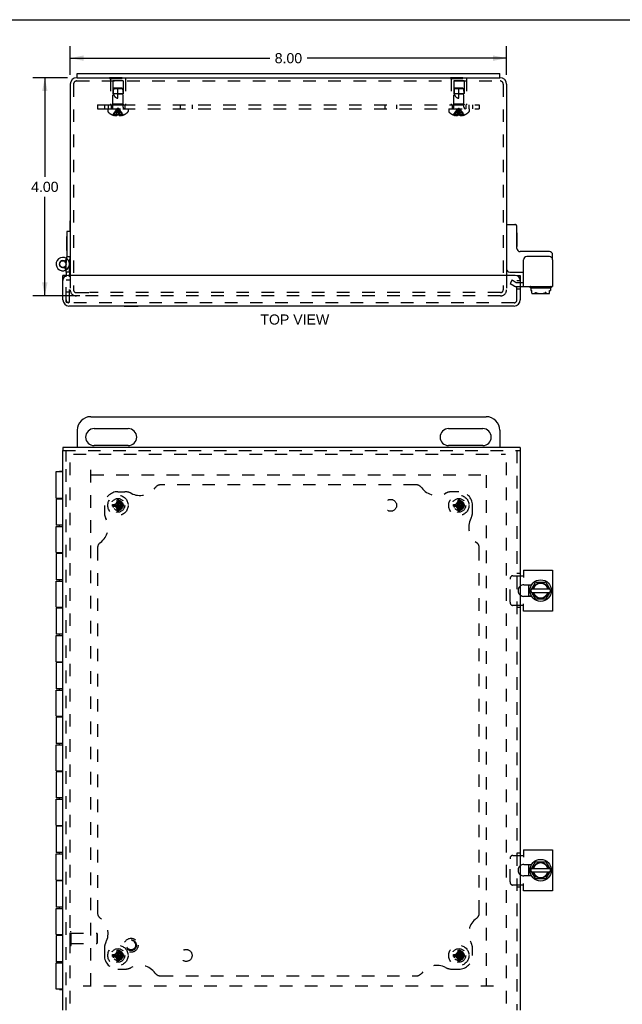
# Model space of a CAD drawing. Header units: inches. Extents: x 0 to 41.9, y 0 to 27.1.
# Tile 3 of 6: x 9.9 to 21, y 9.1 to 27.1. Entities that reach past the tile are written whole.
import ezdxf

# ---------------------------------------------------------------- set-up
doc = ezdxf.new("R2010")
doc.units = ezdxf.units.IN
doc.header["$LTSCALE"] = 2.305697
doc.header["$MEASUREMENT"] = 0
doc.linetypes.add('HIDDEN', pattern=[0.2, 0.1, -0.1])
doc.layers.get('0').update_dxf_attribs({"linetype": 'CONTINUOUS'})
for name, color, linetype in [('DEFAULT_2', 8, 'HIDDEN'), ('DIMENSIONS', 7, 'CONTINUOUS'), ('DOOR_ASSEMBLY', 7, 'CONTINUOUS'), ('SUBPANEL', 7, 'CONTINUOUS')]:
    doc.layers.add(name, color=color, linetype=linetype)
doc.styles.get("Standard").update_dxf_attribs({"font": 'arial.ttf'})
doc.dimstyles.new('DIMSTYLE_1', dxfattribs={"dimtxt": 0.184949, "dimasz": 0.246599, "dimexe": 0.09, "dimexo": 0.07, "dimgap": 0.0375, "dimtad": 0, "dimtih": 1, "dimtoh": 1, "dimzin": 4, "dimdsep": 46, "dimtxsty": 'Standard', "dimblk": '_FILLED', "dimblk1": '_FILLED', "dimblk2": '_FILLED', "dimcen": 0.09, "dimadec": 3, "dimazin": 1, "dimtfac": 1, "dimtdec": 3, "dimtofl": 0, "dimtmove": 0, "dimatfit": 3, "dimldrblk": '_FILLED', "dimfxl": 0, "dimtolj": 1, "dimtzin": 4, "dimarcsym": 0})

# ---------------------------------------------------------------- blocks, each defined once
blk = doc.blocks.new('_FILLED')
at = {"color": 0, "linetype": 'ByBlock'}
blk.add_solid([(0, 0), (-1, 0.2), (-1, -0.2)], dxfattribs=at)
blk = doc.blocks.new('*D4')
at = {"layer": 'DIMENSIONS', "color": 2, "linetype": 'Continuous'}
for p, q in [((10.787, 26.063), (10.151, 26.063)), ((10.373, 26.063), (10.373, 24.248)), ((10.373, 22.063), (10.373, 23.878)), ((11.017, 22.063), (10.151, 22.063))]:
    blk.add_line(p, q, dxfattribs=at)
at = {"layer": 'DIMENSIONS', "color": 2, "linetype": 'Continuous', "xscale": 0.2465986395, "yscale": 0.2465986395, "zscale": 0.2465986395}
for p, rotation in [((10.373, 26.063), 90), ((10.373, 22.063), 270)]:
    blk.add_blockref('_FILLED', p, dxfattribs=dict(at, rotation=rotation))
at = {"layer": 'DIMENSIONS', "color": 2, "linetype": 'Continuous', "insert": (10.373, 24.155), "char_height": 0.1849, "width": 0.50259, "attachment_point": 2, "line_spacing_factor": 0.9}
blk.add_mtext('4.00', dxfattribs=at)
blk = doc.blocks.new('*D10')
at = {"layer": 'DIMENSIONS', "color": 2, "linetype": 'Continuous'}
for p, q in [((10.839, 26.116), (10.839, 26.643)), ((18.839, 26.116), (18.839, 26.643)), ((10.839, 26.421), (14.496, 26.421)), ((18.839, 26.421), (15.183, 26.421))]:
    blk.add_line(p, q, dxfattribs=at)
at = {"layer": 'DIMENSIONS', "color": 2, "linetype": 'Continuous', "xscale": 0.2465986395, "yscale": 0.2465986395, "zscale": 0.2465986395, "rotation": 180}
blk.add_blockref('_FILLED', (10.839, 26.421), dxfattribs=at)
at = {"layer": 'DIMENSIONS', "color": 2, "linetype": 'Continuous', "xscale": 0.2465986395, "yscale": 0.2465986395, "zscale": 0.2465986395}
blk.add_blockref('_FILLED', (18.839, 26.421), dxfattribs=at)
at = {"layer": 'DIMENSIONS', "color": 2, "linetype": 'Continuous', "insert": (14.839, 26.513), "char_height": 0.1849, "width": 0.50259, "attachment_point": 2, "line_spacing_factor": 0.9}
blk.add_mtext('8.00', dxfattribs=at)

msp = doc.modelspace()

# ---------------------------------------------------------------- linework, layer by layer
at = {"color": 7, "linetype": 'Continuous'}
for p, q in [((0, 27.126), (41.922, 27.126)), ((10.964, 26.063), (10.964, 26.138)), ((10.964, 26.063), (18.714, 26.063)), ((18.714, 26.063), (18.714, 26.138)), ((10.835, 23.241), (10.835, 23.441)), ((10.835, 23.441), (10.839, 23.441)), ((18.849, 23.375), (18.989, 23.375)), ((19.029, 22.935), (19.029, 23.335)), ((19.034, 23.222), (19.029, 23.222)), ((19.034, 22.966), (19.034, 23.222)), ((19.034, 22.966), (19.029, 22.966)), ((19.623, 22.875), (19.089, 22.875)), ((19.683, 22.723), (19.683, 22.815)), ((18.899, 22.5), (19.152, 22.5)), ((19.089, 22.312), (19.152, 22.312)), ((19.266, 22.223), (19.266, 22.227)), ((19.276, 22.213), (19.652, 22.213)), ((19.285, 22.213), (19.285, 22.164)), ((19.643, 22.213), (19.643, 22.164)), ((19.662, 22.223), (19.662, 22.227)), ((19.285, 22.164), (19.302, 22.164)), ((19.302, 22.111), (19.302, 22.164)), ((19.605, 22.103), (19.323, 22.103)), ((19.627, 22.164), (19.643, 22.164)), ((19.627, 22.111), (19.627, 22.164)), ((11.214, 19.85), (18.464, 19.85)), ((10.964, 19.6), (10.964, 19.287)), ((11.277, 19.631), (11.902, 19.631)), ((17.777, 19.631), (18.402, 19.631)), ((18.714, 19.6), (18.714, 19.287)), ((11.902, 19.319), (11.277, 19.319)), ((18.402, 19.319), (17.777, 19.319)), ((19.286, 16.667), (19.371, 16.814)), ((19.38, 16.819), (19.549, 16.819)), ((19.558, 16.814), (19.642, 16.667)), ((19.246, 16.557), (19.246, 16.767)), ((19.371, 16.511), (19.286, 16.657)), ((19.302, 16.694), (19.627, 16.694)), ((19.302, 16.63), (19.627, 16.63)), ((19.642, 16.657), (19.558, 16.511)), ((19.549, 16.506), (19.38, 16.506)), ((19.246, 11.432), (19.246, 11.642)), ((19.286, 11.542), (19.371, 11.689)), ((19.302, 11.569), (19.627, 11.569)), ((19.38, 11.694), (19.549, 11.694)), ((19.558, 11.689), (19.642, 11.542)), ((19.371, 11.386), (19.286, 11.532)), ((19.302, 11.505), (19.627, 11.505)), ((19.549, 11.381), (19.38, 11.381)), ((19.642, 11.532), (19.558, 11.386))]:
    msp.add_line(p, q, dxfattribs=at)
at = {"color": 3, "linetype": 'Continuous'}
for p, q in [((10.964, 26.063), (10.959, 26.063)), ((10.964, 26.138), (18.714, 26.138)), ((18.719, 26.063), (18.714, 26.063)), ((10.839, 25.943), (10.839, 22.438)), ((18.839, 25.943), (18.839, 22.438)), ((19.623, 22.783), (19.212, 22.783)), ((19.152, 22.237), (19.152, 22.723)), ((19.683, 22.723), (19.683, 22.237)), ((19.089, 22.237), (19.683, 22.237)), ((19.152, 17.037), (19.683, 17.037)), ((19.152, 17.037), (19.152, 16.902)), ((19.683, 17.037), (19.683, 16.287)), ((19.089, 16.934), (19.152, 16.934)), ((19.154, 16.767), (19.297, 16.767)), ((19.152, 16.287), (19.152, 16.422)), ((19.297, 16.557), (19.154, 16.557)), ((19.152, 16.391), (19.089, 16.391)), ((19.683, 16.287), (19.152, 16.287)), ((19.152, 11.912), (19.683, 11.912)), ((19.152, 11.912), (19.152, 11.777)), ((19.683, 11.912), (19.683, 11.162)), ((19.089, 11.809), (19.152, 11.809)), ((19.154, 11.642), (19.297, 11.642)), ((19.297, 11.432), (19.154, 11.432)), ((19.152, 11.266), (19.089, 11.266)), ((19.152, 11.162), (19.152, 11.297)), ((19.683, 11.162), (19.152, 11.162))]:
    msp.add_line(p, q, dxfattribs=at)
at = {"color": 7, "linetype": 'Continuous'}
for points in [[(19.302, 22.111), (19.304, 22.11), (19.307, 22.109), (19.309, 22.109), (19.312, 22.108), (19.314, 22.108), (19.316, 22.107), (19.319, 22.107), (19.321, 22.107), (19.324, 22.107), (19.326, 22.107), (19.329, 22.106), (19.331, 22.107), (19.334, 22.107), (19.336, 22.107), (19.339, 22.107), (19.342, 22.107), (19.344, 22.108), (19.347, 22.108), (19.349, 22.109), (19.352, 22.11), (19.355, 22.111), (19.357, 22.112), (19.359, 22.113), (19.362, 22.115), (19.364, 22.116), (19.367, 22.118), (19.369, 22.121), (19.371, 22.123)], [(19.302, 22.111), (19.304, 22.11), (19.306, 22.109), (19.308, 22.108), (19.31, 22.107), (19.312, 22.106), (19.314, 22.105), (19.317, 22.105), (19.319, 22.104), (19.321, 22.104), (19.323, 22.103)], [(19.371, 22.123), (19.372, 22.124), (19.372, 22.124), (19.373, 22.125), (19.374, 22.125), (19.375, 22.125), (19.376, 22.125), (19.377, 22.125), (19.378, 22.124), (19.379, 22.124), (19.38, 22.123)], [(19.38, 22.123), (19.384, 22.12), (19.389, 22.118), (19.394, 22.116), (19.399, 22.114), (19.404, 22.113), (19.409, 22.112), (19.414, 22.111), (19.419, 22.11), (19.424, 22.109), (19.43, 22.108), (19.435, 22.108), (19.441, 22.107), (19.446, 22.107), (19.452, 22.107), (19.457, 22.107), (19.462, 22.106), (19.467, 22.106), (19.473, 22.107), (19.478, 22.107), (19.483, 22.107), (19.488, 22.107), (19.492, 22.108), (19.497, 22.108), (19.502, 22.109), (19.507, 22.109), (19.512, 22.11), (19.516, 22.111), (19.521, 22.112), (19.526, 22.113), (19.531, 22.115), (19.535, 22.116), (19.54, 22.118), (19.544, 22.121), (19.549, 22.123)], [(19.558, 22.123), (19.557, 22.124), (19.556, 22.124), (19.556, 22.125), (19.555, 22.125), (19.554, 22.125), (19.553, 22.125), (19.552, 22.125), (19.551, 22.124), (19.55, 22.124), (19.549, 22.123)], [(19.558, 22.123), (19.56, 22.121), (19.562, 22.118), (19.564, 22.116), (19.567, 22.114), (19.57, 22.113), (19.573, 22.111), (19.576, 22.11), (19.58, 22.109), (19.584, 22.108), (19.587, 22.107), (19.591, 22.107), (19.596, 22.107), (19.6, 22.106), (19.604, 22.107), (19.608, 22.107), (19.612, 22.107), (19.616, 22.108), (19.62, 22.109), (19.623, 22.11), (19.627, 22.111)], [(19.605, 22.103), (19.609, 22.104), (19.613, 22.105), (19.616, 22.106), (19.62, 22.108), (19.623, 22.109), (19.627, 22.111)]]:
    msp.add_lwpolyline(points, dxfattribs=at)
for centre in [(19.464, 16.662), (19.464, 11.537)]:
    msp.add_circle(centre, 0.198, dxfattribs=at)
at = {"color": 3, "linetype": 'Continuous'}
for centre, radius, start, end in [((10.959, 25.943), 0.12, 90, 180), ((18.719, 25.943), 0.12, 0, 90), ((19.212, 22.723), 0.06, 90, 180), ((19.623, 22.723), 0.06, 0, 90), ((19.154, 16.662), 0.105, 90, 128.2859), ((19.154, 16.662), 0.105, 231.7141, 270), ((19.154, 11.537), 0.105, 90, 128.2859), ((19.154, 11.537), 0.105, 231.7141, 270)]:
    msp.add_arc(centre, radius, start, end, dxfattribs=at)
at = {"color": 7, "linetype": 'Continuous'}
for centre, radius, start, end in [((18.849, 23.365), 0.01, 90, 180), ((18.989, 23.335), 0.04, 0, 90), ((19.089, 22.935), 0.06, 180, 270), ((19.623, 22.815), 0.06, 0, 90), ((18.899, 22.56), 0.06, 180, 270), ((19.276, 22.227), 0.01, 90, 180), ((19.276, 22.223), 0.01, 180, 270), ((19.652, 22.227), 0.01, 0, 90), ((19.652, 22.223), 0.01, 270, 360), ((11.214, 19.6), 0.25, 90, 180), ((18.464, 19.6), 0.25, 0, 90), ((11.277, 19.475), 0.156, 90, 270), ((11.902, 19.475), 0.156, 270, 90), ((17.777, 19.475), 0.156, 90, 270), ((18.402, 19.475), 0.156, 270, 90), ((19.464, 16.662), 0.144, 12.7971, 167.2029), ((19.464, 16.662), 0.133, 13.922, 166.078), ((19.38, 16.809), 0.01, 90, 150), ((19.549, 16.809), 0.01, 30, 90), ((19.464, 16.662), 0.234, 153.3658, 158.9605), ((19.295, 16.662), 0.01, 150, 210), ((19.464, 16.662), 0.144, 192.7971, 347.2029), ((19.464, 16.662), 0.133, 193.922, 346.078), ((19.633, 16.662), 0.01, 330, 30), ((19.464, 16.662), 0.234, 201.0395, 206.6342), ((19.38, 16.516), 0.01, 210, 270), ((19.549, 16.516), 0.01, 270, 330), ((19.464, 11.537), 0.234, 153.3658, 158.9605), ((19.464, 11.537), 0.144, 12.7971, 167.2029), ((19.464, 11.537), 0.133, 13.922, 166.078), ((19.38, 11.684), 0.01, 90, 150), ((19.549, 11.684), 0.01, 30, 90), ((19.464, 11.537), 0.234, 201.0395, 206.6342), ((19.295, 11.537), 0.01, 150, 210), ((19.464, 11.537), 0.144, 192.7971, 347.2029), ((19.464, 11.537), 0.133, 193.922, 346.078), ((19.38, 11.391), 0.01, 210, 270), ((19.549, 11.391), 0.01, 270, 330), ((19.633, 11.537), 0.01, 330, 30)]:
    msp.add_arc(centre, radius, start, end, dxfattribs=at)
at = {"layer": 'DEFAULT_2', "color": 8, "linetype": 'HIDDEN'}
for p, q in [((10.959, 26.003), (18.719, 26.003)), ((11.558, 26.068), (11.558, 26.047)), ((11.558, 26.068), (11.87, 26.068)), ((11.558, 26.047), (11.87, 26.047)), ((11.574, 26.047), (11.574, 25.568)), ((11.619, 26.005), (11.619, 25.578)), ((11.809, 26.005), (11.619, 26.005)), ((11.714, 26.068), (11.714, 26.047)), ((11.809, 26.005), (11.809, 25.578)), ((11.854, 26.047), (11.854, 25.568)), ((11.87, 26.068), (11.87, 26.047)), ((17.808, 26.068), (18.12, 26.068)), ((17.808, 26.068), (17.808, 26.047)), ((17.808, 26.047), (18.12, 26.047)), ((17.824, 26.047), (17.824, 25.568)), ((18.059, 26.005), (17.869, 26.005)), ((17.869, 26.005), (17.869, 25.578)), ((17.964, 26.068), (17.964, 26.047)), ((18.059, 26.005), (18.059, 25.578)), ((18.104, 26.047), (18.104, 25.568)), ((18.12, 26.068), (18.12, 26.047)), ((10.899, 25.943), (10.899, 22.175)), ((11.629, 25.858), (11.62, 25.768)), ((11.64, 25.868), (11.629, 25.858)), ((11.629, 25.858), (11.635, 25.863)), ((11.799, 25.858), (11.629, 25.858)), ((11.635, 25.863), (11.64, 25.868)), ((11.788, 25.868), (11.64, 25.868)), ((11.714, 25.688), (11.714, 25.868)), ((11.788, 25.868), (11.799, 25.858)), ((11.799, 25.858), (11.808, 25.768)), ((17.879, 25.858), (17.87, 25.768)), ((17.89, 25.868), (17.879, 25.858)), ((17.879, 25.858), (17.885, 25.863)), ((18.049, 25.858), (17.879, 25.858)), ((17.885, 25.863), (17.89, 25.868)), ((18.038, 25.868), (17.89, 25.868)), ((17.964, 25.688), (17.964, 25.868)), ((18.038, 25.868), (18.049, 25.858)), ((18.049, 25.858), (18.058, 25.768)), ((18.779, 25.943), (18.779, 22.175)), ((11.62, 25.521), (11.62, 25.768)), ((11.808, 25.768), (11.62, 25.768)), ((11.714, 25.768), (11.808, 25.768)), ((11.808, 25.521), (11.808, 25.768)), ((18.058, 25.768), (17.87, 25.768)), ((17.87, 25.521), (17.87, 25.768)), ((17.964, 25.768), (18.058, 25.768)), ((18.058, 25.521), (18.058, 25.768)), ((11.528, 25.493), (11.528, 25.446)), ((11.528, 25.493), (11.901, 25.493)), ((11.574, 25.568), (11.854, 25.568)), ((11.619, 25.578), (11.609, 25.568)), ((11.809, 25.578), (11.619, 25.578)), ((11.723, 25.444), (11.72, 25.465)), ((11.809, 25.578), (11.819, 25.568)), ((11.901, 25.493), (11.901, 25.446)), ((17.778, 25.493), (18.151, 25.493)), ((17.778, 25.493), (17.778, 25.446)), ((17.824, 25.568), (18.104, 25.568)), ((17.869, 25.578), (17.859, 25.568)), ((18.059, 25.578), (17.869, 25.578)), ((17.973, 25.444), (17.97, 25.465)), ((18.059, 25.578), (18.069, 25.568)), ((18.151, 25.493), (18.151, 25.446)), ((11.615, 25.38), (11.615, 25.38)), ((11.615, 25.38), (11.616, 25.38)), ((11.699, 25.38), (11.616, 25.38)), ((11.646, 25.38), (11.646, 25.37)), ((11.679, 25.38), (11.679, 25.365)), ((11.699, 25.38), (11.701, 25.402)), ((11.699, 25.38), (11.699, 25.37)), ((11.699, 25.38), (11.699, 25.38)), ((11.725, 25.423), (11.723, 25.444)), ((11.728, 25.402), (11.725, 25.424)), ((11.73, 25.38), (11.728, 25.402)), ((11.73, 25.38), (11.73, 25.37)), ((11.73, 25.38), (11.73, 25.38)), ((11.813, 25.38), (11.73, 25.38)), ((11.749, 25.38), (11.749, 25.365)), ((11.783, 25.38), (11.783, 25.37)), ((11.813, 25.38), (11.814, 25.38)), ((11.814, 25.38), (11.814, 25.38)), ((17.865, 25.38), (17.865, 25.38)), ((17.866, 25.38), (17.865, 25.38)), ((17.949, 25.38), (17.866, 25.38)), ((17.896, 25.38), (17.896, 25.37)), ((17.929, 25.38), (17.929, 25.365)), ((17.949, 25.38), (17.951, 25.402)), ((17.949, 25.38), (17.954, 25.38)), ((17.949, 25.38), (17.949, 25.38)), ((17.949, 25.38), (17.949, 25.37)), ((17.959, 25.38), (17.954, 25.38)), ((17.959, 25.38), (17.964, 25.38)), ((17.969, 25.38), (17.964, 25.38)), ((17.975, 25.423), (17.973, 25.444)), ((17.978, 25.402), (17.975, 25.424)), ((17.98, 25.38), (17.978, 25.402)), ((18.063, 25.38), (17.98, 25.38)), ((17.98, 25.38), (17.98, 25.38)), ((17.98, 25.38), (17.98, 25.37)), ((17.999, 25.38), (17.999, 25.365)), ((18.033, 25.38), (18.033, 25.37)), ((18.064, 25.38), (18.063, 25.38)), ((18.064, 25.38), (18.064, 25.38)), ((10.839, 22.438), (10.839, 22.175)), ((18.839, 22.438), (18.839, 22.175)), ((18.94, 22.355), (18.902, 22.29)), ((18.902, 22.29), (18.976, 22.247)), ((18.94, 22.355), (19.014, 22.312)), ((19.014, 22.312), (19.089, 22.312)), ((19.014, 22.237), (19.089, 22.237)), ((10.951, 22.123), (11.189, 22.123)), ((18.727, 22.063), (10.951, 22.063)), ((18.727, 22.123), (11.189, 22.123)), ((10.839, 9.097), (10.839, 19.14)), ((10.899, 19.162), (18.817, 19.162)), ((18.839, 9.097), (18.839, 19.102)), ((11.214, 9.42), (11.214, 18.923)), ((11.222, 18.787), (18.6, 18.787)), ((18.464, 18.779), (18.464, 9.42)), ((11.615, 18.24), (11.814, 18.209)), ((11.615, 18.24), (11.616, 18.24)), ((11.615, 18.209), (11.814, 18.24)), ((11.616, 18.24), (11.646, 18.24)), ((11.646, 18.24), (11.679, 18.26)), ((11.646, 18.24), (11.783, 18.209)), ((11.646, 18.209), (11.783, 18.24)), ((11.679, 18.26), (11.699, 18.293)), ((11.679, 18.19), (11.749, 18.26)), ((11.749, 18.19), (11.679, 18.26)), ((11.699, 18.126), (11.73, 18.324)), ((11.699, 18.323), (11.699, 18.324)), ((11.73, 18.126), (11.699, 18.324)), ((11.699, 18.293), (11.699, 18.323)), ((11.699, 18.156), (11.73, 18.293)), ((11.73, 18.156), (11.699, 18.293)), ((11.73, 18.324), (11.73, 18.323)), ((11.73, 18.323), (11.73, 18.293)), ((11.73, 18.293), (11.749, 18.26)), ((11.749, 18.26), (11.783, 18.24)), ((11.783, 18.24), (11.813, 18.24)), ((11.813, 18.24), (11.814, 18.24)), ((17.865, 18.209), (18.064, 18.24)), ((17.865, 18.24), (17.866, 18.24)), ((17.865, 18.24), (18.064, 18.209)), ((17.866, 18.24), (17.896, 18.24)), ((17.896, 18.24), (17.929, 18.26)), ((17.896, 18.209), (18.033, 18.24)), ((17.896, 18.24), (18.033, 18.209)), ((17.929, 18.26), (17.949, 18.293)), ((17.929, 18.19), (17.999, 18.26)), ((17.999, 18.19), (17.929, 18.26)), ((17.949, 18.126), (17.98, 18.324)), ((17.949, 18.323), (17.949, 18.324)), ((17.98, 18.126), (17.949, 18.324)), ((17.949, 18.293), (17.949, 18.323)), ((17.949, 18.156), (17.98, 18.293)), ((17.98, 18.156), (17.949, 18.293)), ((17.98, 18.324), (17.98, 18.323)), ((17.98, 18.323), (17.98, 18.293)), ((17.98, 18.293), (17.999, 18.26)), ((17.999, 18.26), (18.033, 18.24)), ((18.033, 18.24), (18.063, 18.24)), ((18.063, 18.24), (18.064, 18.24)), ((11.616, 18.209), (11.615, 18.209)), ((11.646, 18.209), (11.616, 18.209)), ((11.714, 18.225), (11.64, 18.225)), ((11.679, 18.19), (11.646, 18.209)), ((11.699, 18.156), (11.679, 18.19)), ((11.699, 18.127), (11.699, 18.156)), ((11.699, 18.126), (11.699, 18.127)), ((11.714, 18.131), (11.714, 18.225)), ((11.749, 18.19), (11.73, 18.156)), ((11.73, 18.156), (11.73, 18.127)), ((11.73, 18.127), (11.73, 18.126)), ((11.783, 18.209), (11.749, 18.19)), ((11.813, 18.209), (11.783, 18.209)), ((11.814, 18.209), (11.813, 18.209)), ((17.866, 18.209), (17.865, 18.209)), ((17.896, 18.209), (17.866, 18.209)), ((17.964, 18.225), (17.89, 18.225)), ((17.929, 18.19), (17.896, 18.209)), ((17.949, 18.156), (17.929, 18.19)), ((17.949, 18.127), (17.949, 18.156)), ((17.949, 18.126), (17.949, 18.127)), ((17.964, 18.131), (17.964, 18.225)), ((17.999, 18.19), (17.98, 18.156)), ((17.98, 18.156), (17.98, 18.127)), ((17.98, 18.127), (17.98, 18.126)), ((18.033, 18.209), (17.999, 18.19)), ((18.063, 18.209), (18.033, 18.209)), ((18.064, 18.209), (18.063, 18.209)), ((18.902, 16.451), (18.902, 16.874)), ((18.954, 16.934), (19.089, 16.934)), ((19.089, 16.391), (18.954, 16.391)), ((18.902, 11.326), (18.902, 11.749)), ((18.954, 11.809), (19.089, 11.809)), ((19.089, 11.266), (18.954, 11.266)), ((10.835, 10.159), (10.835, 10.415)), ((10.835, 10.415), (10.853, 10.415)), ((10.853, 10.159), (10.853, 10.415)), ((10.853, 10.381), (11.325, 10.381)), ((11.335, 10.371), (11.325, 10.381)), ((11.325, 10.381), (11.325, 10.193)), ((11.335, 10.371), (11.335, 10.203)), ((10.835, 10.159), (10.853, 10.159)), ((10.853, 10.193), (11.325, 10.193)), ((11.335, 10.203), (11.325, 10.193)), ((11.615, 9.99), (11.814, 9.959)), ((11.615, 9.99), (11.616, 9.99)), ((11.615, 9.959), (11.814, 9.99)), ((11.616, 9.959), (11.615, 9.959)), ((11.616, 9.99), (11.646, 9.99)), ((11.646, 9.959), (11.616, 9.959)), ((11.714, 9.975), (11.64, 9.975)), ((11.646, 9.99), (11.679, 10.01)), ((11.646, 9.99), (11.783, 9.959)), ((11.646, 9.959), (11.783, 9.99)), ((11.679, 9.94), (11.646, 9.959)), ((11.679, 10.01), (11.699, 10.043)), ((11.749, 9.94), (11.679, 10.01)), ((11.679, 9.94), (11.749, 10.01)), ((11.699, 9.906), (11.679, 9.94)), ((11.73, 9.876), (11.699, 10.074)), ((11.699, 10.073), (11.699, 10.074)), ((11.699, 9.876), (11.73, 10.074)), ((11.699, 10.043), (11.699, 10.073)), ((11.73, 9.906), (11.699, 10.043)), ((11.699, 9.906), (11.73, 10.043)), ((11.714, 9.881), (11.714, 9.975)), ((11.73, 10.074), (11.73, 10.073)), ((11.73, 10.073), (11.73, 10.043)), ((11.73, 10.043), (11.749, 10.01)), ((11.749, 9.94), (11.73, 9.906)), ((11.749, 10.01), (11.783, 9.99)), ((11.783, 9.959), (11.749, 9.94)), ((11.783, 9.99), (11.813, 9.99)), ((11.813, 9.959), (11.783, 9.959)), ((11.813, 9.99), (11.814, 9.99)), ((11.814, 9.959), (11.813, 9.959)), ((17.865, 9.959), (18.064, 9.99)), ((17.865, 9.99), (17.866, 9.99)), ((17.865, 9.99), (18.064, 9.959)), ((17.866, 9.959), (17.865, 9.959)), ((17.866, 9.99), (17.896, 9.99)), ((17.896, 9.959), (17.866, 9.959)), ((17.964, 9.975), (17.89, 9.975)), ((17.896, 9.99), (17.929, 10.01)), ((17.896, 9.959), (18.033, 9.99)), ((17.896, 9.99), (18.033, 9.959)), ((17.929, 9.94), (17.896, 9.959)), ((17.929, 10.01), (17.949, 10.043)), ((17.929, 10.01), (17.999, 9.94)), ((17.929, 9.94), (17.999, 10.01)), ((17.949, 9.906), (17.929, 9.94)), ((17.98, 9.876), (17.949, 10.074)), ((17.949, 10.073), (17.949, 10.074)), ((17.949, 9.876), (17.98, 10.074)), ((17.949, 10.043), (17.949, 10.073)), ((17.98, 9.906), (17.949, 10.043)), ((17.949, 9.906), (17.98, 10.043)), ((17.964, 9.881), (17.964, 9.975)), ((17.98, 10.074), (17.98, 10.073)), ((17.98, 10.073), (17.98, 10.043)), ((17.98, 10.043), (17.999, 10.01)), ((17.999, 9.94), (17.98, 9.906)), ((17.999, 10.01), (18.033, 9.99)), ((18.033, 9.959), (17.999, 9.94)), ((18.033, 9.99), (18.063, 9.99)), ((18.063, 9.959), (18.033, 9.959)), ((18.063, 9.99), (18.064, 9.99)), ((18.064, 9.959), (18.063, 9.959)), ((11.699, 9.877), (11.699, 9.906)), ((11.699, 9.876), (11.699, 9.877)), ((11.73, 9.906), (11.73, 9.877)), ((11.73, 9.877), (11.73, 9.876)), ((17.949, 9.877), (17.949, 9.906)), ((17.949, 9.876), (17.949, 9.877)), ((17.98, 9.906), (17.98, 9.877)), ((17.98, 9.877), (17.98, 9.876)), ((18.6, 9.412), (11.078, 9.412))]:
    msp.add_line(p, q, dxfattribs=at)
for points in [[(11.629, 25.858), (11.628, 25.847), (11.628, 25.835), (11.627, 25.823), (11.627, 25.811), (11.627, 25.8), (11.628, 25.789), (11.629, 25.778), (11.63, 25.768)], [(17.879, 25.858), (17.878, 25.847), (17.878, 25.835), (17.877, 25.823), (17.877, 25.811), (17.877, 25.8), (17.878, 25.789), (17.879, 25.778), (17.88, 25.768)], [(11.63, 25.768), (11.632, 25.761), (11.635, 25.754), (11.637, 25.747), (11.64, 25.741), (11.643, 25.736), (11.645, 25.731), (11.648, 25.726), (11.651, 25.721), (11.655, 25.718), (11.658, 25.714), (11.661, 25.711), (11.664, 25.708), (11.667, 25.705), (11.67, 25.703), (11.673, 25.7), (11.677, 25.698), (11.68, 25.696), (11.683, 25.695), (11.687, 25.693), (11.691, 25.692), (11.694, 25.691), (11.698, 25.69), (11.702, 25.689), (11.706, 25.688), (11.71, 25.688), (11.714, 25.688)], [(17.88, 25.768), (17.882, 25.761), (17.885, 25.754), (17.887, 25.747), (17.89, 25.741), (17.893, 25.736), (17.895, 25.731), (17.898, 25.726), (17.901, 25.721), (17.905, 25.718), (17.908, 25.714), (17.911, 25.711), (17.914, 25.708), (17.917, 25.705), (17.92, 25.703), (17.923, 25.7), (17.927, 25.698), (17.93, 25.696), (17.933, 25.695), (17.937, 25.693), (17.941, 25.692), (17.944, 25.691), (17.948, 25.69), (17.952, 25.689), (17.956, 25.688), (17.96, 25.688), (17.964, 25.688)], [(11.615, 25.38), (11.629, 25.402), (11.644, 25.424), (11.66, 25.444), (11.677, 25.465), (11.695, 25.484), (11.714, 25.504)], [(11.646, 25.38), (11.655, 25.402), (11.665, 25.423), (11.676, 25.444), (11.688, 25.465), (11.701, 25.484), (11.714, 25.504)], [(11.679, 25.38), (11.684, 25.402), (11.689, 25.423), (11.695, 25.444), (11.701, 25.465), (11.707, 25.484), (11.714, 25.504)], [(11.701, 25.402), (11.703, 25.424), (11.706, 25.444), (11.708, 25.465), (11.711, 25.484), (11.714, 25.504)], [(11.703, 25.423), (11.706, 25.444), (11.708, 25.465), (11.711, 25.484), (11.714, 25.504)], [(11.749, 25.38), (11.744, 25.402), (11.739, 25.423), (11.734, 25.444), (11.728, 25.465), (11.721, 25.484), (11.714, 25.504)], [(11.72, 25.465), (11.717, 25.484), (11.714, 25.504)], [(11.72, 25.465), (11.717, 25.484), (11.714, 25.504)], [(11.783, 25.38), (11.773, 25.402), (11.763, 25.423), (11.752, 25.444), (11.74, 25.465), (11.728, 25.484), (11.714, 25.504)], [(11.814, 25.38), (11.8, 25.402), (11.785, 25.424), (11.769, 25.444), (11.752, 25.465), (11.734, 25.484), (11.714, 25.504)], [(17.865, 25.38), (17.879, 25.402), (17.894, 25.424), (17.91, 25.444), (17.927, 25.465), (17.945, 25.484), (17.964, 25.504)], [(17.896, 25.38), (17.905, 25.402), (17.915, 25.423), (17.926, 25.444), (17.938, 25.465), (17.951, 25.484), (17.964, 25.504)], [(17.929, 25.38), (17.934, 25.402), (17.939, 25.423), (17.945, 25.444), (17.951, 25.465), (17.957, 25.484), (17.964, 25.504)], [(17.951, 25.402), (17.953, 25.424), (17.956, 25.444), (17.958, 25.465), (17.961, 25.484), (17.964, 25.504)], [(17.953, 25.423), (17.956, 25.444), (17.958, 25.465), (17.961, 25.484), (17.964, 25.504)], [(17.97, 25.465), (17.967, 25.484), (17.964, 25.504)], [(17.97, 25.465), (17.967, 25.484), (17.964, 25.504)], [(18.064, 25.38), (18.05, 25.402), (18.035, 25.424), (18.019, 25.444), (18.002, 25.465), (17.984, 25.484), (17.964, 25.504)], [(18.033, 25.38), (18.023, 25.402), (18.013, 25.423), (18.002, 25.444), (17.99, 25.465), (17.978, 25.484), (17.964, 25.504)], [(17.999, 25.38), (17.994, 25.402), (17.989, 25.423), (17.984, 25.444), (17.978, 25.465), (17.971, 25.484), (17.964, 25.504)], [(11.679, 25.365), (11.675, 25.365), (11.671, 25.365), (11.667, 25.366), (11.663, 25.366), (11.659, 25.367), (11.655, 25.368), (11.65, 25.369), (11.646, 25.37)], [(11.699, 25.37), (11.696, 25.369), (11.694, 25.368), (11.692, 25.367), (11.689, 25.366), (11.687, 25.366), (11.684, 25.365), (11.682, 25.365), (11.679, 25.365)], [(11.73, 25.38), (11.725, 25.38), (11.719, 25.38), (11.714, 25.38), (11.709, 25.38), (11.704, 25.38), (11.699, 25.38)], [(11.749, 25.365), (11.747, 25.365), (11.744, 25.365), (11.742, 25.366), (11.739, 25.366), (11.737, 25.367), (11.735, 25.368), (11.732, 25.369), (11.73, 25.37)], [(11.783, 25.37), (11.778, 25.369), (11.774, 25.368), (11.77, 25.367), (11.765, 25.366), (11.761, 25.366), (11.757, 25.365), (11.753, 25.365), (11.749, 25.365)], [(17.929, 25.365), (17.925, 25.365), (17.921, 25.365), (17.917, 25.366), (17.913, 25.366), (17.909, 25.367), (17.905, 25.368), (17.9, 25.369), (17.896, 25.37)], [(17.949, 25.37), (17.946, 25.369), (17.944, 25.368), (17.942, 25.367), (17.939, 25.366), (17.937, 25.366), (17.934, 25.365), (17.932, 25.365), (17.929, 25.365)], [(17.969, 25.38), (17.975, 25.38), (17.98, 25.38)], [(17.999, 25.365), (17.997, 25.365), (17.994, 25.365), (17.992, 25.366), (17.989, 25.366), (17.987, 25.367), (17.985, 25.368), (17.982, 25.369), (17.98, 25.37)], [(18.033, 25.37), (18.028, 25.369), (18.024, 25.368), (18.02, 25.367), (18.015, 25.366), (18.011, 25.366), (18.007, 25.365), (18.003, 25.365), (17.999, 25.365)], [(11.615, 18.225), (11.615, 18.227), (11.615, 18.23), (11.615, 18.233), (11.615, 18.235), (11.615, 18.238), (11.615, 18.24)], [(11.699, 18.324), (11.704, 18.324), (11.709, 18.324), (11.714, 18.324), (11.719, 18.324), (11.725, 18.324), (11.73, 18.324)], [(11.814, 18.24), (11.814, 18.238), (11.814, 18.235), (11.814, 18.233), (11.814, 18.23), (11.814, 18.227), (11.814, 18.225)], [(17.865, 18.225), (17.865, 18.227), (17.865, 18.23), (17.865, 18.233), (17.865, 18.235), (17.865, 18.238), (17.865, 18.24)], [(17.949, 18.324), (17.954, 18.324), (17.959, 18.324), (17.964, 18.324), (17.969, 18.324), (17.975, 18.324), (17.98, 18.324)], [(18.064, 18.24), (18.064, 18.238), (18.064, 18.235), (18.064, 18.233), (18.064, 18.23), (18.064, 18.227), (18.064, 18.225)], [(11.615, 18.209), (11.615, 18.212), (11.615, 18.214), (11.615, 18.217), (11.615, 18.22), (11.615, 18.222), (11.615, 18.225)], [(11.629, 18.222), (11.628, 18.218), (11.628, 18.213), (11.627, 18.209), (11.627, 18.204), (11.627, 18.199), (11.628, 18.193), (11.629, 18.188), (11.63, 18.183)], [(11.629, 18.222), (11.632, 18.222), (11.635, 18.223), (11.638, 18.224), (11.64, 18.225)], [(11.73, 18.126), (11.725, 18.125), (11.719, 18.125), (11.714, 18.125), (11.709, 18.125), (11.704, 18.125), (11.699, 18.126)], [(11.814, 18.225), (11.814, 18.222), (11.814, 18.22), (11.814, 18.217), (11.814, 18.214), (11.814, 18.212), (11.814, 18.209)], [(17.865, 18.209), (17.865, 18.212), (17.865, 18.214), (17.865, 18.217), (17.865, 18.22), (17.865, 18.222), (17.865, 18.225)], [(17.879, 18.222), (17.878, 18.218), (17.878, 18.213), (17.877, 18.209), (17.877, 18.204), (17.877, 18.199), (17.878, 18.193), (17.879, 18.188), (17.88, 18.183)], [(17.879, 18.222), (17.882, 18.222), (17.885, 18.223), (17.888, 18.224), (17.89, 18.225)], [(17.98, 18.126), (17.975, 18.125), (17.969, 18.125), (17.964, 18.125), (17.959, 18.125), (17.954, 18.125), (17.949, 18.126)], [(18.064, 18.225), (18.064, 18.222), (18.064, 18.22), (18.064, 18.217), (18.064, 18.214), (18.064, 18.212), (18.064, 18.209)], [(18.954, 16.934), (18.948, 16.933), (18.942, 16.932), (18.937, 16.93), (18.931, 16.928), (18.926, 16.924), (18.922, 16.92), (18.917, 16.916), (18.913, 16.911), (18.91, 16.905), (18.907, 16.9), (18.905, 16.893), (18.903, 16.887), (18.902, 16.88), (18.902, 16.874)], [(18.902, 16.451), (18.902, 16.444), (18.903, 16.438), (18.905, 16.431), (18.907, 16.425), (18.91, 16.419), (18.913, 16.414), (18.917, 16.409), (18.922, 16.404), (18.926, 16.4), (18.931, 16.397), (18.937, 16.394), (18.942, 16.393), (18.948, 16.391), (18.954, 16.391)], [(18.954, 11.809), (18.948, 11.808), (18.942, 11.807), (18.937, 11.805), (18.931, 11.803), (18.926, 11.799), (18.922, 11.795), (18.917, 11.791), (18.913, 11.786), (18.91, 11.78), (18.907, 11.775), (18.905, 11.768), (18.903, 11.762), (18.902, 11.755), (18.902, 11.749)], [(18.902, 11.326), (18.902, 11.319), (18.903, 11.313), (18.905, 11.306), (18.907, 11.3), (18.91, 11.294), (18.913, 11.289), (18.917, 11.284), (18.922, 11.279), (18.926, 11.275), (18.931, 11.272), (18.937, 11.269), (18.942, 11.268), (18.948, 11.266), (18.954, 11.266)], [(11.615, 9.975), (11.615, 9.977), (11.615, 9.98), (11.615, 9.983), (11.615, 9.985), (11.615, 9.988), (11.615, 9.99)], [(11.615, 9.959), (11.615, 9.962), (11.615, 9.964), (11.615, 9.967), (11.615, 9.97), (11.615, 9.972), (11.615, 9.975)], [(11.629, 9.972), (11.628, 9.968), (11.628, 9.963), (11.627, 9.959), (11.627, 9.954), (11.627, 9.949), (11.628, 9.943), (11.629, 9.938), (11.63, 9.933)], [(11.629, 9.972), (11.632, 9.972), (11.635, 9.973), (11.638, 9.974), (11.64, 9.975)], [(11.699, 10.074), (11.704, 10.074), (11.709, 10.074), (11.714, 10.074), (11.719, 10.074), (11.725, 10.074), (11.73, 10.074)], [(11.814, 9.99), (11.814, 9.988), (11.814, 9.985), (11.814, 9.983), (11.814, 9.98), (11.814, 9.977), (11.814, 9.975)], [(11.814, 9.975), (11.814, 9.972), (11.814, 9.97), (11.814, 9.967), (11.814, 9.964), (11.814, 9.962), (11.814, 9.959)], [(17.865, 9.975), (17.865, 9.977), (17.865, 9.98), (17.865, 9.983), (17.865, 9.985), (17.865, 9.988), (17.865, 9.99)], [(17.865, 9.959), (17.865, 9.962), (17.865, 9.964), (17.865, 9.967), (17.865, 9.97), (17.865, 9.972), (17.865, 9.975)], [(17.879, 9.972), (17.878, 9.968), (17.878, 9.963), (17.877, 9.959), (17.877, 9.954), (17.877, 9.949), (17.878, 9.943), (17.879, 9.938), (17.88, 9.933)], [(17.879, 9.972), (17.882, 9.972), (17.885, 9.973), (17.888, 9.974), (17.89, 9.975)], [(17.949, 10.074), (17.954, 10.074), (17.959, 10.074), (17.964, 10.074), (17.969, 10.074), (17.975, 10.074), (17.98, 10.074)], [(18.064, 9.99), (18.064, 9.988), (18.064, 9.985), (18.064, 9.983), (18.064, 9.98), (18.064, 9.977), (18.064, 9.975)], [(18.064, 9.975), (18.064, 9.972), (18.064, 9.97), (18.064, 9.967), (18.064, 9.964), (18.064, 9.962), (18.064, 9.959)], [(11.73, 9.876), (11.725, 9.875), (11.719, 9.875), (11.714, 9.875), (11.709, 9.875), (11.704, 9.875), (11.699, 9.876)], [(17.98, 9.876), (17.975, 9.875), (17.969, 9.875), (17.964, 9.875), (17.959, 9.875), (17.954, 9.875), (17.949, 9.876)]]:
    msp.add_lwpolyline(points, dxfattribs=at)
for centre, radius in [((11.714, 18.225), 0.186), ((17.964, 18.225), 0.186), ((11.714, 18.225), 0.094), ((17.964, 18.225), 0.094), ((11.714, 9.975), 0.186), ((17.964, 9.975), 0.186), ((11.714, 9.975), 0.094), ((17.964, 9.975), 0.094)]:
    msp.add_circle(centre, radius, dxfattribs=at)
for centre, radius, start, end in [((10.959, 25.943), 0.06, 90, 180), ((18.719, 25.943), 0.06, 0, 90), ((11.548, 25.446), 0.02, 180, 226.4862), ((11.592, 25.521), 0.0282, 270, 360), ((11.836, 25.521), 0.0282, 180, 270), ((11.881, 25.446), 0.02, 313.5138, 360), ((17.798, 25.446), 0.02, 180, 226.4862), ((17.842, 25.521), 0.0282, 270, 360), ((18.086, 25.521), 0.0282, 180, 270), ((18.131, 25.446), 0.02, 313.5138, 360), ((11.714, 25.622), 0.262, 226.4862, 247.6643), ((11.714, 25.622), 0.261, 247.9106, 254.8059), ((11.714, 25.622), 0.261, 285.1941, 292.0894), ((11.714, 25.622), 0.262, 292.3357, 313.5138), ((17.964, 25.622), 0.262, 226.4862, 247.6643), ((17.964, 25.622), 0.261, 247.9106, 254.8059), ((17.964, 25.622), 0.261, 285.1941, 292.0894), ((17.964, 25.622), 0.262, 292.3357, 313.5138), ((19.014, 22.312), 0.075, 240, 270), ((10.951, 22.175), 0.112, 180, 270), ((10.951, 22.175), 0.052, 180, 270), ((18.727, 22.175), 0.112, 270, 360), ((18.727, 22.175), 0.052, 270, 360), ((11.714, 18.225), 0.085, 270, 182.1618), ((11.714, 18.225), 0.074, 270, 180), ((17.964, 18.225), 0.085, 270, 182.1618), ((17.964, 18.225), 0.074, 270, 180), ((19.154, 16.662), 0.105, 128.2859, 231.7141), ((19.154, 11.537), 0.105, 128.2859, 231.7141), ((11.714, 9.975), 0.085, 270, 182.1618), ((11.714, 9.975), 0.074, 270, 180), ((17.964, 9.975), 0.085, 270, 182.1618), ((17.964, 9.975), 0.074, 270, 180)]:
    msp.add_arc(centre, radius, start, end, dxfattribs=at)
at = {"layer": 'DOOR_ASSEMBLY', "color": 7, "linetype": 'Continuous'}
for p, q in [((10.775, 22.895), (10.775, 23.151)), ((10.775, 23.151), (10.779, 23.151)), ((10.779, 23.241), (10.779, 22.778)), ((10.839, 23.241), (10.779, 23.241)), ((10.839, 23.241), (10.839, 22.778)), ((10.771, 22.748), (10.737, 22.699)), ((10.764, 22.64), (10.779, 22.778)), ((10.775, 22.895), (10.779, 22.895)), ((10.839, 22.778), (10.779, 22.778)), ((10.764, 22.438), (10.704, 22.438)), ((10.765, 22.496), (10.765, 22.541)), ((10.765, 22.496), (10.765, 22.438)), ((10.825, 22.496), (10.765, 22.496)), ((19.029, 22.438), (19.089, 22.438)), ((11.826, 21.873), (11.826, 21.878)), ((11.826, 21.873), (12.082, 21.873)), ((12.082, 21.873), (12.082, 21.878)), ((10.704, 19.287), (10.704, 19.227)), ((19.089, 19.287), (19.089, 19.227)), ((10.64, 18.845), (10.64, 18.85)), ((10.64, 18.85), (10.704, 18.85)), ((10.64, 18.342), (10.64, 18.358)), ((10.64, 17.838), (10.64, 17.862)), ((10.64, 17.342), (10.64, 17.358)), ((10.64, 16.838), (10.64, 16.862)), ((10.64, 16.342), (10.64, 16.358)), ((10.64, 15.838), (10.64, 15.862)), ((10.64, 15.342), (10.64, 15.358)), ((10.64, 14.838), (10.64, 14.862)), ((10.64, 14.342), (10.64, 14.358)), ((10.64, 13.838), (10.64, 13.862)), ((10.64, 13.342), (10.64, 13.358)), ((10.64, 12.838), (10.64, 12.862)), ((10.64, 12.342), (10.64, 12.358)), ((10.64, 11.838), (10.64, 11.862)), ((10.64, 11.342), (10.64, 11.358)), ((10.64, 10.838), (10.64, 10.862)), ((10.64, 10.342), (10.64, 10.358)), ((10.64, 9.838), (10.64, 9.858)), ((10.64, 9.35), (10.64, 9.355)), ((10.64, 9.35), (10.704, 9.35))]:
    msp.add_line(p, q, dxfattribs=at)
at = {"layer": 'DOOR_ASSEMBLY', "color": 3, "linetype": 'Continuous'}
for p, q in [((10.824, 22.634), (10.839, 22.773)), ((10.825, 22.496), (10.825, 22.634)), ((10.704, 21.99), (10.704, 22.438)), ((18.999, 22.438), (10.794, 22.438)), ((10.825, 22.496), (10.825, 22.438)), ((19.089, 22.438), (19.089, 21.99)), ((18.977, 21.878), (10.816, 21.878)), ((19.089, 19.287), (10.704, 19.287)), ((10.704, 8.972), (10.704, 19.227)), ((19.089, 19.227), (19.089, 8.972)), ((10.579, 18.358), (10.579, 18.845)), ((10.579, 18.845), (10.704, 18.845)), ((10.579, 18.358), (10.704, 18.358)), ((10.579, 18.342), (10.579, 17.862)), ((10.579, 18.342), (10.704, 18.342)), ((10.704, 17.862), (10.579, 17.862)), ((10.579, 17.358), (10.579, 17.838)), ((10.579, 17.838), (10.704, 17.838)), ((10.579, 17.358), (10.704, 17.358)), ((10.579, 17.342), (10.579, 16.862)), ((10.704, 17.342), (10.579, 17.342)), ((10.704, 16.862), (10.579, 16.862)), ((10.579, 16.358), (10.579, 16.838)), ((10.579, 16.838), (10.704, 16.838)), ((10.579, 16.358), (10.704, 16.358)), ((10.579, 16.342), (10.579, 15.862)), ((10.704, 16.342), (10.579, 16.342)), ((10.704, 15.862), (10.579, 15.862)), ((10.579, 15.358), (10.579, 15.838)), ((10.579, 15.838), (10.704, 15.838)), ((10.579, 15.358), (10.704, 15.358)), ((10.579, 15.342), (10.579, 14.862)), ((10.704, 15.342), (10.579, 15.342)), ((10.704, 14.862), (10.579, 14.862)), ((10.579, 14.358), (10.579, 14.838)), ((10.579, 14.838), (10.704, 14.838)), ((10.579, 14.358), (10.704, 14.358)), ((10.579, 14.342), (10.579, 13.862)), ((10.704, 14.342), (10.579, 14.342)), ((10.704, 13.862), (10.579, 13.862)), ((10.579, 13.358), (10.579, 13.838)), ((10.579, 13.838), (10.704, 13.838)), ((10.579, 13.358), (10.704, 13.358)), ((10.579, 13.342), (10.579, 12.862)), ((10.704, 13.342), (10.579, 13.342)), ((10.704, 12.862), (10.579, 12.862)), ((10.579, 12.358), (10.579, 12.838)), ((10.579, 12.838), (10.704, 12.838)), ((10.579, 12.358), (10.704, 12.358)), ((10.579, 12.342), (10.579, 11.862)), ((10.704, 12.342), (10.579, 12.342)), ((10.704, 11.862), (10.579, 11.862)), ((10.579, 11.358), (10.579, 11.838)), ((10.579, 11.838), (10.704, 11.838)), ((10.579, 11.358), (10.704, 11.358)), ((10.579, 11.342), (10.579, 10.862)), ((10.704, 11.342), (10.579, 11.342)), ((10.704, 10.862), (10.579, 10.862)), ((10.579, 10.358), (10.579, 10.838)), ((10.579, 10.838), (10.704, 10.838)), ((10.579, 10.358), (10.704, 10.358)), ((10.579, 10.342), (10.579, 9.858)), ((10.704, 10.342), (10.579, 10.342)), ((10.704, 9.858), (10.579, 9.858)), ((10.579, 9.355), (10.579, 9.838)), ((10.579, 9.838), (10.704, 9.838)), ((10.704, 9.355), (10.579, 9.355))]:
    msp.add_line(p, q, dxfattribs=at)
at = {"layer": 'DOOR_ASSEMBLY', "color": 8, "linetype": 'HIDDEN'}
for p, q in [((10.76, 22.539), (10.732, 22.591)), ((10.765, 22.541), (10.765, 22.647)), ((10.825, 22.634), (10.825, 22.647)), ((10.764, 21.99), (10.764, 22.438)), ((10.825, 22.496), (10.765, 22.496)), ((10.765, 21.951), (10.765, 22.438)), ((10.825, 21.951), (10.825, 22.438)), ((19.029, 21.99), (19.029, 22.438)), ((10.825, 22.351), (10.765, 22.351)), ((19.089, 22.342), (19.029, 22.342)), ((10.765, 22.141), (10.825, 22.141)), ((10.765, 22.138), (10.825, 22.138)), ((19.089, 22.186), (19.029, 22.186)), ((10.765, 21.951), (10.825, 21.951)), ((18.977, 21.938), (10.816, 21.938)), ((10.704, 19.227), (19.089, 19.227)), ((10.764, 8.972), (10.764, 19.227)), ((10.765, 19.03), (10.765, 19.22)), ((19.029, 19.227), (19.029, 8.972)), ((19.089, 16.975), (19.029, 16.975)), ((19.089, 16.35), (19.029, 16.35)), ((19.089, 11.85), (19.029, 11.85)), ((19.089, 11.225), (19.029, 11.225))]:
    msp.add_line(p, q, dxfattribs=at)
at = {"layer": 'DOOR_ASSEMBLY', "color": 7, "linetype": 'Continuous'}
msp.add_circle((10.702, 22.647), 0.0615, dxfattribs=at)
at = {"layer": 'DOOR_ASSEMBLY', "color": 8, "linetype": 'HIDDEN'}
for radius in [0.128, 0.0981, 0.094, 0.084]:
    msp.add_circle((11.954, 10.162), radius, dxfattribs=at)
at = {"layer": 'DOOR_ASSEMBLY', "color": 3, "linetype": 'Continuous'}
for centre, radius, start, end in [((10.702, 22.647), 0.123, 55.4958, 354), ((10.702, 22.647), 0.123, 53.1674, 55.4923), ((10.749, 22.783), 0.09, 354, 356.9958), ((10.794, 22.348), 0.09, 90, 180), ((18.999, 22.348), 0.09, 0, 90), ((10.816, 21.99), 0.112, 180, 270), ((18.977, 21.99), 0.112, 270, 360)]:
    msp.add_arc(centre, radius, start, end, dxfattribs=at)
at = {"layer": 'DOOR_ASSEMBLY', "color": 8, "linetype": 'HIDDEN'}
for centre, radius, start, end in [((10.702, 22.647), 0.123, 55.4923, 55.4958), ((10.702, 22.647), 0.123, 359.9, 53.1674), ((10.816, 21.99), 0.052, 180, 270), ((18.977, 21.99), 0.052, 270, 360)]:
    msp.add_arc(centre, radius, start, end, dxfattribs=at)
at = {"layer": 'DOOR_ASSEMBLY', "color": 7, "linetype": 'Continuous'}
msp.add_arc((10.702, 22.647), 0.063, 359.9, 354, dxfattribs=at)
at = {"layer": 'SUBPANEL', "color": 8, "linetype": 'HIDDEN'}
for p, q in [((11.339, 25.568), (11.339, 25.493)), ((11.339, 25.568), (18.339, 25.568)), ((11.339, 25.493), (18.339, 25.493)), ((11.464, 25.568), (11.464, 25.493)), ((11.533, 25.568), (11.533, 25.493)), ((11.589, 25.568), (11.589, 25.493)), ((11.839, 25.568), (11.839, 25.493)), ((12.855, 25.568), (12.855, 25.493)), ((13.073, 25.568), (13.073, 25.493)), ((16.605, 25.568), (16.605, 25.493)), ((16.823, 25.568), (16.823, 25.493)), ((17.839, 25.568), (17.839, 25.493)), ((18.089, 25.568), (18.089, 25.493)), ((18.145, 25.568), (18.145, 25.493)), ((18.214, 25.568), (18.214, 25.493)), ((18.339, 25.568), (18.339, 25.493)), ((17.182, 18.6), (12.497, 18.6)), ((11.714, 18.475), (11.839, 18.475)), ((17.964, 18.475), (17.839, 18.475)), ((11.464, 18.225), (11.464, 18.1)), ((18.214, 18.1), (18.214, 18.225)), ((11.339, 17.442), (11.339, 10.758)), ((18.339, 10.758), (18.339, 17.442)), ((11.464, 10.1), (11.464, 9.975)), ((18.214, 9.975), (18.214, 10.1)), ((11.714, 9.725), (11.839, 9.725)), ((12.497, 9.6), (17.182, 9.6)), ((17.839, 9.725), (17.964, 9.725))]:
    msp.add_line(p, q, dxfattribs=at)
for centre, radius in [((11.714, 18.225), 0.125), ((16.714, 18.225), 0.109), ((17.964, 18.225), 0.125), ((11.714, 9.975), 0.125), ((12.964, 9.975), 0.109), ((17.964, 9.975), 0.125)]:
    msp.add_circle(centre, radius, dxfattribs=at)
for centre, radius, start, end in [((12.497, 18.475), 0.125, 90, 144.1013), ((17.182, 18.475), 0.125, 35.8987, 90), ((11.714, 18.225), 0.25, 90, 180), ((11.839, 18.225), 0.25, 62.1089, 90), ((12.117, 18.75), 0.344, 242.1089, 324.1013), ((17.561, 18.75), 0.344, 215.8987, 297.8911), ((17.839, 18.225), 0.25, 90, 117.8911), ((17.964, 18.225), 0.25, 0, 90), ((11.714, 18.1), 0.25, 180, 207.8911), ((17.964, 18.1), 0.25, 332.1089, 360), ((11.189, 17.822), 0.344, 305.8987, 27.8911), ((18.489, 17.822), 0.344, 152.1089, 234.1013), ((11.464, 17.442), 0.125, 125.8987, 180), ((18.214, 17.442), 0.125, 0, 54.1013), ((11.464, 10.758), 0.125, 180, 234.1013), ((11.189, 10.378), 0.344, 332.1089, 54.1013), ((18.489, 10.378), 0.344, 125.8987, 207.8911), ((18.214, 10.758), 0.125, 305.8987, 360), ((11.714, 10.1), 0.25, 152.1089, 180), ((17.964, 10.1), 0.25, 0, 27.8911), ((11.714, 9.975), 0.25, 180, 270), ((17.964, 9.975), 0.25, 270, 360), ((11.839, 9.975), 0.25, 270, 297.8911), ((12.117, 9.45), 0.344, 35.8987, 117.8911), ((17.561, 9.45), 0.344, 62.1089, 144.1013), ((17.839, 9.975), 0.25, 242.1089, 270), ((12.497, 9.725), 0.125, 215.8987, 270), ((17.182, 9.725), 0.125, 270, 324.1013)]:
    msp.add_arc(centre, radius, start, end, dxfattribs=at)

# ---------------------------------------------------------------- texts
at = {"layer": 'DIMENSIONS', "color": 2, "linetype": 'Continuous', "insert": (14.956, 21.723), "char_height": 0.1849, "width": 1.26027, "attachment_point": 2, "line_spacing_factor": 0.9}
msp.add_mtext('TOP VIEW', dxfattribs=at)

# ---------------------------------------------------------------- dimensions: what is measured, and where the dimension line sits
at = {"layer": 'DIMENSIONS', "color": 2, "linetype": 'Continuous'}
dim = msp.add_linear_dim(base=(18.839, 26.421), p1=(10.839, 26.046), p2=(18.839, 26.046), dimstyle='DIMSTYLE_1', dxfattribs=at)
dim.commit()
dim.dimension.update_dxf_attribs({"geometry": '*D10', "text_midpoint": (14.838, 26.42), "dimtype": 160})
dim = msp.add_linear_dim(base=(10.373, 22.063), p1=(10.857, 26.063), p2=(11.087, 22.063), angle=270, dimstyle='DIMSTYLE_1', dxfattribs=at)
dim.commit()
dim.dimension.update_dxf_attribs({"geometry": '*D4', "text_midpoint": (10.368, 24.062), "dimtype": 160})

doc.saveas('drawing.dxf')
